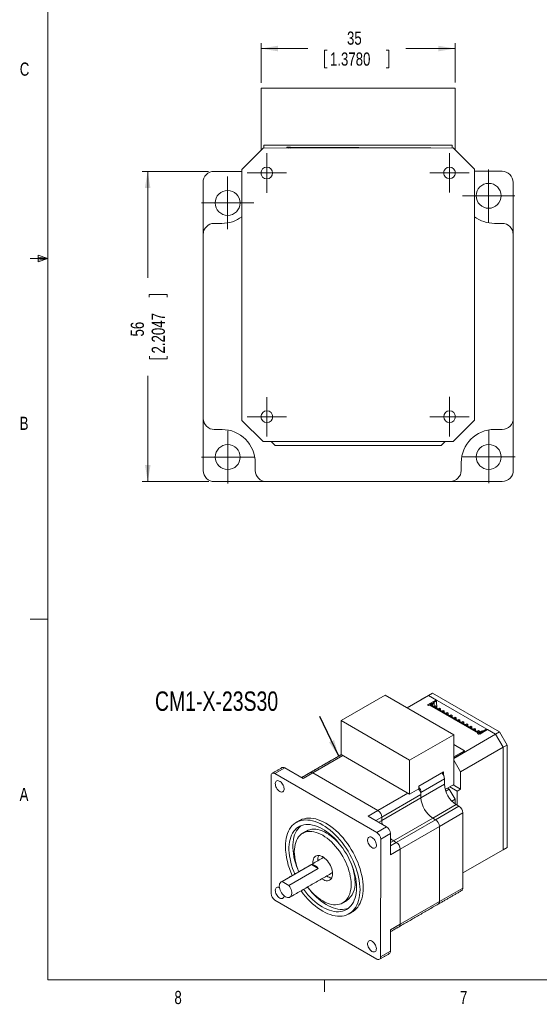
# Model space of a CAD drawing. Header units: millimetres. Extents: x 11 to 421, y 5 to 275.
# Tile 1 of 5: x 11 to 105, y 6 to 183. Entities that reach past the tile are written whole.
import ezdxf

# ---------------------------------------------------------------- set-up
doc = ezdxf.new("R2010")
doc.units = ezdxf.units.MM
doc.styles.add('SLDTEXTSTYLE0', font='TXT', dxfattribs={"width": 0.75})
doc.dimstyles.new('SLDDIMSTYLE0', dxfattribs={"dimtxt": 0, "dimasz": 3, "dimexe": 0, "dimexo": 0.0625, "dimgap": 0, "dimtad": 0, "dimtih": 1, "dimtoh": 1, "dimdec": 0, "dimrnd": 1e-09, "dimzin": 0, "dimdsep": 46, "dimtxsty": 'Standard', "dimsah": 1, "dimcen": 0.09, "dimadec": 0, "dimazin": 0, "dimtfac": 3, "dimtdec": 0, "dimtofl": 0, "dimtmove": 0, "dimatfit": 3, "dimfxl": 1, "dimtolj": 1, "dimtzin": 0, "dimarcsym": 0})
doc.dimstyles.new('SLDDIMSTYLE3', dxfattribs={"dimtxt": 2.38125, "dimasz": 3, "dimexe": 0, "dimexo": 0.0625, "dimgap": 0.595313, "dimtad": 0, "dimrnd": 1e-09, "dimzin": 12, "dimdsep": 46, "dimtxsty": 'SLDTEXTSTYLE0', "dimsah": 1, "dimcen": 0.09, "dimadec": 0, "dimazin": 0, "dimtfac": 1, "dimtofl": 0, "dimtmove": 0, "dimatfit": 3, "dimfxl": 1, "dimtolj": 1, "dimtzin": 12, "dimarcsym": 0})

# ---------------------------------------------------------------- blocks, each defined once
blk = doc.blocks.new('*D23')
at = {"color": 7, "linetype": 'Continuous', "lineweight": 0}
for p, q in [((54.46, 171.89), (54.46, 179.05)), ((54.46, 178.05), (62.87, 178.05)), ((65.91, 177.77), (65.91, 174.55)), ((65.91, 177.77), (66.39, 177.77)), ((77.51, 177.77), (77.03, 177.77)), ((77.51, 177.77), (77.51, 174.55)), ((89.46, 178.05), (80.55, 178.05)), ((89.46, 171.9), (89.46, 179.05)), ((65.91, 174.55), (66.39, 174.55)), ((77.51, 174.55), (77.03, 174.55))]:
    blk.add_line(p, q, dxfattribs=at)
for points in [[(54.46, 178.05), (57.46, 177.55), (57.46, 178.55)], [(89.46, 178.05), (86.46, 178.55), (86.46, 177.55)]]:
    blk.add_solid(points, dxfattribs=at)
at = {"color": 7, "linetype": 'Continuous', "lineweight": 0, "char_height": 2.381, "attachment_point": 1, "style": 'SLDTEXTSTYLE0'}
for s, insert in [('35', (69.95, 181.12)), ('1.3780', (66.87, 177.34))]:
    blk.add_mtext(s, dxfattribs=dict(at, insert=insert))
blk = doc.blocks.new('*D24')
at = {"color": 7, "linetype": 'Continuous', "lineweight": 0}
for p, q in [((44.96, 155.88), (32.95, 155.88)), ((33.95, 155.88), (33.96, 136.67)), ((34.24, 133.63), (37.46, 133.63)), ((34.24, 133.63), (34.24, 133.15)), ((37.46, 133.63), (37.46, 133.15)), ((34.25, 122.03), (34.25, 122.51)), ((34.25, 122.03), (37.46, 122.03)), ((37.46, 122.03), (37.46, 122.52)), ((33.97, 99.88), (33.96, 118.99)), ((44.98, 99.88), (32.97, 99.88))]:
    blk.add_line(p, q, dxfattribs=at)
for points in [[(33.95, 155.88), (33.45, 152.88), (34.45, 152.88)], [(33.97, 99.88), (34.47, 102.88), (33.47, 102.88)]]:
    blk.add_solid(points, dxfattribs=at)
at = {"color": 7, "linetype": 'Continuous', "lineweight": 0, "char_height": 2.381, "attachment_point": 1, "rotation": 90.0182, "style": 'SLDTEXTSTYLE0'}
for s, insert in [('2.2047', (34.67, 123)), ('56', (30.89, 126.07))]:
    blk.add_mtext(s, dxfattribs=dict(at, insert=insert))
blk = doc.blocks.new('SW_CENTERMARKSYMBOL_5')
at = {"color": 0, "linetype": 'Continuous', "lineweight": 0}
for p, q in [((0, 2.5), (0, 3.5605)), ((0, 0), (0, 2.5)), ((-2.5, 0), (-3.5605, 0)), ((0, 0), (-2.5, 0)), ((0, 0), (0, -2.5)), ((0, 0), (2.5, 0)), ((2.5, 0), (3.5605, 0)), ((0, -2.5), (0, -3.5605))]:
    blk.add_line(p, q, dxfattribs=at)
blk = doc.blocks.new('SW_CENTERMARKSYMBOL_6')
at = {"color": 0, "linetype": 'Continuous', "lineweight": 0}
for p, q in [((0, 2.5), (0, 3.5605)), ((0, 0), (0, 2.5)), ((-2.5, 0), (-3.5605, 0)), ((0, 0), (-2.5, 0)), ((0, 0), (0, -2.5)), ((0, 0), (2.5, 0)), ((2.5, 0), (3.5605, 0)), ((0, -2.5), (0, -3.5605))]:
    blk.add_line(p, q, dxfattribs=at)
blk = doc.blocks.new('SW_CENTERMARKSYMBOL_7')
at = {"color": 0, "linetype": 'Continuous', "lineweight": 0}
for p, q in [((0, 2.5), (0, 3.5605)), ((0, 0), (0, 2.5)), ((-2.5, 0), (-3.5605, 0)), ((0, 0), (-2.5, 0)), ((0, 0), (0, -2.5)), ((0, 0), (2.5, 0)), ((2.5, 0), (3.5605, 0)), ((0, -2.5), (0, -3.5605))]:
    blk.add_line(p, q, dxfattribs=at)
blk = doc.blocks.new('SW_CENTERMARKSYMBOL_8')
at = {"color": 0, "linetype": 'Continuous', "lineweight": 0}
for p, q in [((0, 2.5), (0, 3.5605)), ((0, 0), (0, 2.5)), ((-2.5, 0), (-3.5605, 0)), ((0, 0), (-2.5, 0)), ((0, 0), (0, -2.5)), ((0, 0), (2.5, 0)), ((2.5, 0), (3.5605, 0)), ((0, -2.5), (0, -3.5605))]:
    blk.add_line(p, q, dxfattribs=at)
blk = doc.blocks.new('SW_CENTERMARKSYMBOL_9')
at = {"color": 0, "linetype": 'Continuous', "lineweight": 0}
for p, q in [((0, 2.5), (0, 4.75)), ((0, 0), (0, 2.5)), ((-2.5, 0), (-4.75, 0)), ((0, 0), (-2.5, 0)), ((0, 0), (0, -2.5)), ((0, 0), (2.5, 0)), ((2.5, 0), (4.75, 0)), ((0, -2.5), (0, -4.75))]:
    blk.add_line(p, q, dxfattribs=at)
blk = doc.blocks.new('SW_CENTERMARKSYMBOL_10')
at = {"color": 0, "linetype": 'Continuous', "lineweight": 0}
for p, q in [((0, 2.5), (0, 4.75)), ((0, 0), (0, 2.5)), ((-2.5, 0), (-4.75, 0)), ((0, 0), (-2.5, 0)), ((0, 0), (0, -2.5)), ((0, 0), (2.5, 0)), ((2.5, 0), (4.75, 0)), ((0, -2.5), (0, -4.75))]:
    blk.add_line(p, q, dxfattribs=at)
blk = doc.blocks.new('SW_CENTERMARKSYMBOL_11')
at = {"color": 0, "linetype": 'Continuous', "lineweight": 0}
for p, q in [((0, 2.5), (0, 4.75)), ((0, 0), (0, 2.5)), ((-2.5, 0), (-4.75, 0)), ((0, 0), (-2.5, 0)), ((0, 0), (0, -2.5)), ((0, 0), (2.5, 0)), ((2.5, 0), (4.75, 0)), ((0, -2.5), (0, -4.75))]:
    blk.add_line(p, q, dxfattribs=at)
blk = doc.blocks.new('SW_CENTERMARKSYMBOL_12')
at = {"color": 0, "linetype": 'Continuous', "lineweight": 0}
for p, q in [((0, 2.5), (0, 4.75)), ((0, 0), (0, 2.5)), ((-2.5, 0), (-4.75, 0)), ((0, 0), (-2.5, 0)), ((0, 0), (0, -2.5)), ((0, 0), (2.5, 0)), ((2.5, 0), (4.75, 0)), ((0, -2.5), (0, -4.75))]:
    blk.add_line(p, q, dxfattribs=at)

msp = doc.modelspace()

# ---------------------------------------------------------------- linework, layer by layer
at = {"color": 7, "linetype": 'Continuous', "lineweight": 0}
for p, q in [((15.907, 270.309), (15.907, 9.959)), ((14.2, 140.744), (14.2, 139.56)), ((15.907, 140.134), (14.2, 140.744)), ((15.907, 140.134), (12.732, 140.134)), ((15.907, 140.134), (14.2, 140.363)), ((15.907, 140.134), (14.2, 139.872)), ((15.907, 140.134), (14.2, 139.56)), ((15.907, 75.046), (12.732, 75.046)), ((415.957, 9.959), (15.907, 9.959)), ((65.907, 9.959), (65.907, 7.805))]:
    msp.add_line(p, q, dxfattribs=at)
at = {"color": 7, "linetype": 'Continuous', "lineweight": 15}
for p, q in [((54.456, 170.888), (89.456, 170.9)), ((54.46, 159.738), (54.456, 170.888)), ((89.456, 170.9), (89.46, 159.75)), ((50.961, 156.237), (54.809, 160.089)), ((54.809, 160.089), (89.109, 160.099)), ((88.959, 160.599), (54.959, 160.589)), ((54.959, 160.589), (54.959, 160.089)), ((59.069, 160.239), (59.068, 160.09)), ((59.369, 160.238), (59.069, 160.239)), ((59.515, 160.09), (59.369, 160.238)), ((59.369, 160.238), (59.669, 160.236)), ((59.669, 160.236), (59.814, 160.09)), ((59.669, 160.236), (84.468, 160.143)), ((84.468, 160.143), (84.423, 160.098)), ((84.468, 160.143), (84.768, 160.142)), ((84.724, 160.098), (84.768, 160.142)), ((85.068, 160.141), (84.768, 160.142)), ((85.068, 160.141), (85.068, 160.098)), ((88.959, 160.099), (88.959, 160.599)), ((89.109, 160.099), (92.961, 156.251)), ((50.961, 155.882), (45.961, 155.881)), ((50.975, 110.937), (50.961, 156.237)), ((92.961, 156.251), (92.975, 110.951)), ((92.961, 155.896), (97.961, 155.897)), ((43.961, 153.88), (43.964, 144.48)), ((99.961, 153.898), (99.964, 144.498)), ((45.964, 146.481), (47.364, 146.481)), ((96.564, 146.497), (97.964, 146.497)), ((43.975, 111.28), (43.964, 144.48)), ((99.964, 144.498), (99.975, 111.298)), ((43.978, 101.88), (43.975, 111.28)), ((54.826, 107.089), (50.975, 110.937)), ((92.975, 110.951), (89.126, 107.099)), ((99.975, 111.298), (99.978, 101.898)), ((47.376, 109.281), (45.976, 109.281)), ((97.976, 109.297), (96.576, 109.297)), ((89.126, 107.099), (54.826, 107.089)), ((56.271, 107.089), (56.977, 106.384)), ((86.977, 106.394), (87.681, 107.099)), ((56.977, 106.384), (86.977, 106.394)), ((53.378, 101.883), (53.378, 103.283)), ((90.578, 103.295), (90.578, 101.895)), ((55.379, 99.884), (45.979, 99.881)), ((88.579, 99.894), (55.379, 99.884)), ((97.979, 99.897), (88.579, 99.894)), ((76.846, 61.323), (68.891, 56.731)), ((89.22, 54.175), (76.846, 61.323)), ((80.785, 59.048), (83.296, 60.497)), ((84.658, 61.283), (80.786, 59.047)), ((83.296, 60.497), (84.658, 61.283)), ((84.658, 61.283), (83.296, 60.497)), ((83.296, 60.497), (84.004, 60.905)), ((85.365, 61.691), (84.004, 60.905)), ((84.658, 61.283), (85.365, 61.691)), ((84.658, 61.283), (86.114, 60.442)), ((96.785, 54.277), (84.658, 61.283)), ((97.492, 54.686), (85.365, 61.691)), ((86.023, 60.389), (86.114, 60.442)), ((86.114, 60.442), (86.114, 60.307)), ((84.496, 59.556), (85.981, 60.414)), ((84.496, 59.556), (84.655, 59.465)), ((84.496, 59.556), (84.496, 59.539)), ((84.655, 59.465), (84.832, 59.567)), ((84.656, 59.446), (84.655, 59.465)), ((84.832, 59.567), (93.706, 54.483)), ((84.832, 59.567), (84.833, 59.548)), ((93.654, 54.453), (84.833, 59.548)), ((84.92, 59.679), (85.291, 59.894)), ((93.9, 54.534), (84.92, 59.679)), ((85.027, 59.618), (85.292, 59.771)), ((85.291, 59.894), (85.397, 59.833)), ((85.291, 59.894), (85.292, 59.771)), ((85.292, 59.771), (85.292, 59.466)), ((85.292, 59.771), (85.398, 59.71)), ((85.397, 59.833), (85.574, 59.935)), ((85.397, 59.833), (85.398, 59.71)), ((85.398, 59.71), (85.68, 59.874)), ((85.399, 59.405), (85.398, 59.71)), ((85.468, 59.996), (86.087, 60.353)), ((85.574, 59.935), (85.468, 59.996)), ((85.574, 59.935), (85.68, 59.874)), ((85.575, 59.935), (86.14, 60.261)), ((85.682, 59.242), (85.68, 59.874)), ((85.929, 59.385), (85.752, 59.283)), ((85.752, 59.283), (85.752, 59.203)), ((85.929, 59.182), (85.752, 59.283)), ((86.105, 59.284), (85.929, 59.385)), ((85.929, 59.182), (86.105, 59.284)), ((85.929, 59.101), (85.929, 59.182)), ((85.981, 60.414), (86.087, 60.353)), ((86.14, 60.261), (86.087, 60.353)), ((86.106, 59), (86.105, 59.284)), ((86.14, 60.261), (86.144, 58.978)), ((86.636, 58.98), (86.459, 58.878)), ((86.459, 58.878), (86.459, 58.797)), ((86.636, 58.776), (86.459, 58.878)), ((86.813, 58.879), (86.636, 58.98)), ((86.636, 58.776), (86.813, 58.879)), ((86.636, 58.696), (86.636, 58.776)), ((86.813, 58.594), (86.813, 58.879)), ((87.343, 58.575), (87.166, 58.473)), ((87.166, 58.473), (87.166, 58.392)), ((87.343, 58.371), (87.166, 58.473)), ((87.52, 58.473), (87.343, 58.575)), ((87.343, 58.371), (87.52, 58.473)), ((87.343, 58.291), (87.343, 58.371)), ((87.521, 58.189), (87.52, 58.473)), ((88.05, 58.17), (87.873, 58.068)), ((87.873, 58.068), (87.873, 57.987)), ((88.05, 57.966), (87.873, 58.068)), ((88.227, 58.068), (88.05, 58.17)), ((88.05, 57.966), (88.227, 58.068)), ((88.05, 57.886), (88.05, 57.966)), ((88.228, 57.784), (88.227, 58.068)), ((88.757, 57.764), (88.58, 57.662)), ((88.58, 57.662), (88.581, 57.582)), ((88.757, 57.561), (88.58, 57.662)), ((88.934, 57.663), (88.757, 57.764)), ((88.757, 57.561), (88.934, 57.663)), ((88.757, 57.481), (88.757, 57.561)), ((88.935, 57.379), (88.934, 57.663)), ((89.464, 57.359), (89.287, 57.257)), ((89.287, 57.257), (89.288, 57.177)), ((89.464, 57.156), (89.287, 57.257)), ((89.641, 57.258), (89.464, 57.359)), ((89.464, 57.156), (89.641, 57.258)), ((89.464, 57.076), (89.464, 57.156)), ((89.642, 56.974), (89.641, 57.258)), ((90.171, 56.954), (89.994, 56.852)), ((90.348, 56.853), (90.171, 56.954)), ((68.891, 56.731), (68.889, 50.608)), ((81.265, 49.583), (68.891, 56.731)), ((89.994, 56.852), (89.995, 56.772)), ((90.171, 56.751), (89.994, 56.852)), ((90.171, 56.751), (90.348, 56.853)), ((90.171, 56.67), (90.171, 56.751)), ((90.349, 56.569), (90.348, 56.853)), ((90.878, 56.549), (90.702, 56.447)), ((90.702, 56.447), (90.702, 56.367)), ((90.878, 56.346), (90.702, 56.447)), ((91.055, 56.448), (90.878, 56.549)), ((90.878, 56.346), (91.055, 56.448)), ((90.879, 56.265), (90.878, 56.346)), ((91.056, 56.164), (91.055, 56.448)), ((91.585, 56.144), (91.409, 56.042)), ((91.409, 56.042), (91.409, 55.961)), ((91.585, 55.941), (91.409, 56.042)), ((91.762, 56.043), (91.585, 56.144)), ((91.585, 55.941), (91.762, 56.043)), ((91.586, 55.86), (91.585, 55.941)), ((91.763, 55.758), (91.762, 56.043)), ((92.293, 55.739), (92.116, 55.637)), ((92.116, 55.637), (92.116, 55.556)), ((92.293, 55.535), (92.116, 55.637)), ((92.469, 55.637), (92.293, 55.739)), ((92.293, 55.535), (92.469, 55.637)), ((92.293, 55.455), (92.293, 55.535)), ((92.47, 55.353), (92.469, 55.637)), ((93, 55.334), (92.823, 55.232)), ((92.823, 55.232), (92.823, 55.151)), ((93, 55.13), (92.823, 55.232)), ((93.176, 55.232), (93, 55.334)), ((93, 55.13), (93.176, 55.232)), ((93, 55.05), (93, 55.13)), ((93.177, 54.948), (93.176, 55.232)), ((93.688, 54.29), (95.173, 55.147)), ((95.328, 55.119), (93.914, 54.303)), ((95.067, 55.208), (94.448, 54.85)), ((95.067, 55.208), (95.173, 55.147)), ((95.173, 55.147), (95.173, 55.03)), ((95.328, 55.119), (96.785, 54.277)), ((89.22, 54.175), (81.265, 49.583)), ((89.218, 45.195), (89.22, 54.175)), ((89.219, 49.91), (96.785, 54.277)), ((93.529, 54.381), (93.525, 54.323)), ((93.706, 54.483), (93.529, 54.381)), ((93.688, 54.29), (93.529, 54.381)), ((93.707, 54.928), (93.53, 54.826)), ((93.53, 54.826), (93.53, 54.746)), ((93.707, 54.725), (93.53, 54.826)), ((93.688, 54.29), (93.688, 54.229)), ((93.884, 54.827), (93.707, 54.928)), ((93.707, 54.725), (93.884, 54.827)), ((93.707, 54.645), (93.707, 54.725)), ((93.914, 54.303), (93.865, 54.331)), ((93.884, 54.543), (93.884, 54.827)), ((94.271, 54.748), (93.9, 54.534)), ((94.165, 54.809), (94.06, 54.748)), ((94.06, 54.748), (94.165, 54.687)), ((94.06, 54.748), (94.06, 54.626)), ((94.342, 54.911), (94.165, 54.809)), ((94.165, 54.809), (94.271, 54.748)), ((94.448, 54.85), (94.342, 54.911)), ((96.785, 54.277), (97.492, 54.686)), ((96.785, 54.277), (98.146, 51.92)), ((98.146, 51.92), (96.785, 54.277)), ((98.853, 52.328), (97.492, 54.686)), ((89.22, 52.42), (91.163, 51.298)), ((98.146, 51.92), (90.456, 47.48)), ((98.146, 51.92), (98.141, 33.428)), ((98.141, 33.428), (98.146, 51.92)), ((98.146, 51.92), (98.853, 52.328)), ((98.848, 33.836), (98.853, 52.328)), ((69.209, 50.423), (63.798, 47.299)), ((81.263, 43.46), (68.889, 50.608)), ((91.163, 51.298), (89.219, 50.175)), ((91.163, 51.093), (89.219, 49.971)), ((91.163, 51.298), (91.163, 51.093)), ((58.707, 48.199), (56.939, 47.178)), ((62.03, 46.279), (58.707, 48.199)), ((81.263, 43.46), (81.265, 49.583)), ((89.219, 49.624), (90.456, 47.48)), ((56.232, 46.77), (56.226, 25.544)), ((75.324, 36.558), (56.939, 47.178)), ((63.798, 47.299), (62.03, 46.279)), ((75.536, 40.519), (63.798, 47.299)), ((63.798, 47.299), (75.536, 40.519)), ((82.908, 44.919), (87.362, 47.491)), ((87.557, 46.234), (83.314, 43.784)), ((87.186, 47.167), (87.186, 47.389)), ((87.362, 47.491), (87.362, 46.908)), ((87.557, 46.234), (87.556, 45.254)), ((90.456, 47.48), (90.455, 44.358)), ((82.907, 44.409), (82.908, 44.919)), ((87.556, 45.254), (83.314, 42.805)), ((89.218, 45.195), (87.692, 44.314)), ((88.095, 44.547), (88.404, 44.368)), ((88.493, 44.776), (89.836, 44)), ((90.455, 44.358), (89.112, 45.134)), ((75.536, 40.519), (80.947, 43.643)), ((83.314, 43.376), (76.243, 39.294)), ((83.314, 42.805), (76.243, 38.723)), ((82.907, 44.409), (81.263, 43.46)), ((83.314, 43.784), (83.314, 42.805)), ((83.314, 42.805), (83.314, 43.376)), ((87.786, 44.011), (88.404, 44.368)), ((88.404, 44.368), (89.465, 42.531)), ((89.836, 44), (90.455, 44.358)), ((89.836, 44), (89.836, 41.488)), ((85.434, 39.13), (89.677, 41.579)), ((85.929, 38.844), (90.172, 41.293)), ((88.896, 42.203), (89.465, 42.531)), ((89.465, 42.531), (89.465, 41.714)), ((90.172, 41.293), (89.677, 41.579)), ((73.768, 39.498), (75.536, 40.519)), ((73.768, 39.498), (77.092, 37.579)), ((76.243, 39.294), (75.182, 38.682)), ((76.243, 38.723), (76.243, 39.294)), ((76.243, 39.294), (76.243, 38.723)), ((78.363, 35.048), (85.434, 39.13)), ((85.929, 38.844), (85.434, 39.13)), ((85.434, 39.13), (85.929, 38.844)), ((90.879, 40.068), (86.636, 37.619)), ((90.879, 40.068), (90.875, 26.516)), ((75.324, 36.558), (77.092, 37.579)), ((75.677, 38.396), (76.243, 38.723)), ((78.858, 34.762), (85.929, 38.844)), ((86.636, 37.619), (79.565, 33.537)), ((86.636, 37.619), (86.632, 24.067)), ((86.636, 37.619), (86.632, 24.067)), ((77.798, 36.354), (76.031, 35.333)), ((77.798, 36.354), (77.797, 32.517)), ((76.025, 14.107), (76.031, 35.333)), ((78.363, 35.048), (77.798, 34.722)), ((77.798, 34.15), (78.858, 34.762)), ((78.858, 34.762), (78.363, 35.048)), ((78.363, 35.048), (78.858, 34.762)), ((98.141, 33.428), (98.848, 33.836)), ((65.743, 32.038), (65.653, 31.997)), ((79.565, 33.537), (77.797, 32.517)), ((79.561, 19.985), (79.565, 33.537)), ((79.565, 33.537), (79.561, 19.985)), ((90.876, 29.234), (98.141, 33.428)), ((58.241, 27.675), (63.544, 30.737)), ((63.544, 30.737), (64.752, 30.04)), ((64.752, 30.04), (59.449, 26.978)), ((67.24, 29.247), (67.321, 29.305)), ((59.449, 26.978), (58.241, 27.675)), ((86.632, 24.067), (90.875, 26.516)), ((56.933, 24.319), (75.317, 13.699)), ((79.561, 19.985), (86.632, 24.067)), ((77.794, 18.964), (79.561, 19.985)), ((77.793, 15.127), (77.794, 18.964)), ((76.025, 14.107), (77.793, 15.127))]:
    msp.add_line(p, q, dxfattribs=at)
at = {"color": 7, "linetype": 'Continuous', "lineweight": 15, "flags": 128}
for points in [[(67.044, 49.514), (67.044, 49.514), (67.073, 49.529)], [(67.044, 49.514), (67.044, 49.514), (67.073, 49.529)], [(57.797, 43.955), (57.637, 44.066), (57.484, 44.211), (57.343, 44.382), (57.221, 44.574), (57.122, 44.778), (57.052, 44.986), (57.011, 45.189), (57.003, 45.379), (57.028, 45.549), (57.084, 45.691), (57.169, 45.799), (57.28, 45.87), (57.412, 45.9), (57.56, 45.887), (57.717, 45.834), (57.878, 45.741), (58.036, 45.612), (58.184, 45.454), (58.316, 45.271), (58.427, 45.072), (58.512, 44.866), (58.568, 44.659), (58.592, 44.461), (58.584, 44.28), (58.544, 44.124), (58.473, 43.998), (58.374, 43.908), (58.252, 43.857), (58.111, 43.848), (57.958, 43.881), (57.797, 43.955)], [(61.366, 38.688), (61.533, 38.777), (61.879, 38.926), (62.246, 39.035), (62.631, 39.104), (63.032, 39.133), (63.447, 39.121), (63.875, 39.069), (64.313, 38.976), (64.76, 38.844), (65.213, 38.672), (65.671, 38.462), (66.13, 38.215), (66.59, 37.931), (67.047, 37.613), (67.501, 37.261), (67.947, 36.877), (68.386, 36.463), (68.813, 36.021), (69.229, 35.553), (69.63, 35.061), (70.014, 34.548), (70.38, 34.015), (70.727, 33.466), (71.052, 32.903), (71.354, 32.328), (71.632, 31.744), (71.884, 31.155), (72.109, 30.562), (72.307, 29.968), (72.475, 29.377), (72.614, 28.79), (72.723, 28.211), (72.801, 27.643), (72.848, 27.088), (72.863, 26.548), (72.848, 26.026), (72.8, 25.525), (72.722, 25.047), (72.613, 24.594), (72.474, 24.168), (72.305, 23.772), (72.107, 23.406), (71.882, 23.074), (71.629, 22.775), (71.351, 22.513), (71.049, 22.287), (70.89, 22.189)], [(61.66, 26.026), (61.677, 26.003), (62.061, 25.489), (62.462, 24.997), (62.877, 24.529), (63.305, 24.087), (63.743, 23.674), (64.19, 23.29), (64.643, 22.938), (65.101, 22.619), (65.56, 22.336), (66.02, 22.088), (66.478, 21.878), (66.931, 21.707), (67.378, 21.574), (67.816, 21.482), (68.244, 21.429), (68.659, 21.417), (69.06, 21.446), (69.445, 21.515), (69.811, 21.624), (70.158, 21.773), (70.483, 21.961), (70.786, 22.186), (71.064, 22.449), (71.316, 22.747), (71.542, 23.08), (71.739, 23.445), (71.908, 23.842), (72.047, 24.268), (72.156, 24.72), (72.235, 25.199), (72.282, 25.7), (72.298, 26.221), (72.282, 26.761), (72.235, 27.316), (72.157, 27.885), (72.049, 28.464), (71.91, 29.05), (71.741, 29.641), (71.544, 30.235), (71.318, 30.828), (71.066, 31.418), (70.788, 32.001), (70.486, 32.576), (70.161, 33.14), (69.815, 33.689), (69.448, 34.221), (69.064, 34.735), (68.663, 35.226), (68.248, 35.694), (67.82, 36.136), (67.382, 36.55), (66.935, 36.934), (66.482, 37.286), (66.024, 37.605), (65.565, 37.888), (65.105, 38.136), (64.648, 38.346), (64.194, 38.517), (63.747, 38.649), (63.309, 38.742), (62.881, 38.794), (62.466, 38.806), (62.065, 38.778), (61.68, 38.709), (61.314, 38.599), (60.967, 38.451), (60.642, 38.263), (60.339, 38.037), (60.061, 37.775), (59.809, 37.477), (59.583, 37.144), (59.386, 36.778), (59.217, 36.382), (59.078, 35.956), (58.969, 35.503), (58.89, 35.025), (58.843, 34.524), (58.827, 34.002), (58.827, 34.002)], [(60.53, 29.04), (60.336, 29.5), (60.123, 30.068), (59.938, 30.637), (59.782, 31.202), (59.657, 31.762), (59.563, 32.313), (59.499, 32.853), (59.468, 33.378), (59.468, 33.887), (59.5, 34.376), (59.563, 34.842), (59.658, 35.284), (59.784, 35.699), (59.939, 36.085), (60.124, 36.439), (60.338, 36.761), (60.578, 37.048), (60.845, 37.299), (61.136, 37.512), (61.45, 37.687), (61.786, 37.822), (62.142, 37.917), (62.515, 37.972), (62.904, 37.985), (63.307, 37.957), (63.722, 37.889), (64.146, 37.78), (64.578, 37.631), (65.015, 37.442), (65.454, 37.216), (65.895, 36.952), (66.333, 36.653), (66.768, 36.32), (67.196, 35.954), (67.616, 35.558), (68.025, 35.134), (68.421, 34.683), (68.802, 34.208), (69.167, 33.713), (69.512, 33.198), (69.837, 32.667), (70.14, 32.123), (70.419, 31.569), (70.672, 31.006), (70.899, 30.44), (71.098, 29.871), (71.269, 29.304), (71.409, 28.741), (71.519, 28.185), (71.598, 27.639), (71.646, 27.106), (71.661, 26.589), (71.661, 26.589)], [(61.134, 29.687), (61.043, 29.908), (60.83, 30.477), (60.645, 31.045), (60.489, 31.61), (60.364, 32.17), (60.27, 32.721), (60.206, 33.261), (60.175, 33.787), (60.175, 34.295), (60.207, 34.784), (60.27, 35.25), (60.365, 35.692), (60.491, 36.107), (60.646, 36.493), (60.831, 36.847), (61.045, 37.169), (61.285, 37.456), (61.552, 37.707), (61.618, 37.761)], [(70.689, 27.151), (70.673, 27.624), (70.626, 28.113), (70.548, 28.614), (70.439, 29.125), (70.299, 29.641), (70.131, 30.16), (69.934, 30.68), (69.711, 31.195), (69.462, 31.704), (69.189, 32.203), (68.893, 32.689), (68.577, 33.16), (68.243, 33.611), (67.891, 34.041), (67.526, 34.447), (67.148, 34.826), (66.761, 35.176), (66.366, 35.495), (65.966, 35.78), (65.564, 36.031), (65.162, 36.245), (64.762, 36.421), (64.367, 36.559), (63.98, 36.656), (63.602, 36.714), (63.237, 36.73), (62.885, 36.706), (62.551, 36.641), (62.234, 36.536), (61.939, 36.391), (61.665, 36.208), (61.416, 35.987), (61.192, 35.73), (60.996, 35.438), (60.827, 35.113), (60.687, 34.757), (60.578, 34.373), (60.499, 33.963), (60.452, 33.529), (60.436, 33.073), (60.452, 32.6), (60.499, 32.111), (60.577, 31.61), (60.686, 31.099), (60.826, 30.583), (60.994, 30.063), (61.191, 29.544), (61.232, 29.445)], [(62.645, 36.799), (62.646, 36.799), (62.941, 36.944), (63.258, 37.049), (63.592, 37.114), (63.944, 37.138), (64.309, 37.122), (64.687, 37.064), (65.074, 36.967), (65.469, 36.829), (65.869, 36.653), (66.271, 36.439), (66.673, 36.188), (67.073, 35.903), (67.468, 35.584), (67.855, 35.234), (68.233, 34.855), (68.598, 34.449), (68.852, 34.143)], [(74.464, 33.811), (74.624, 33.737), (74.777, 33.704), (74.918, 33.713), (75.04, 33.764), (75.139, 33.854), (75.21, 33.979), (75.25, 34.136), (75.258, 34.317), (75.234, 34.515), (75.178, 34.721), (75.093, 34.928), (74.982, 35.127), (74.85, 35.309), (74.702, 35.468), (74.545, 35.597), (74.384, 35.69), (74.226, 35.743), (74.078, 35.755), (73.946, 35.726), (73.835, 35.655), (73.75, 35.546), (73.694, 35.404), (73.67, 35.235), (73.678, 35.045), (73.718, 34.841), (73.789, 34.634), (73.887, 34.43), (74.009, 34.238), (74.15, 34.067), (74.304, 33.922), (74.464, 33.811)], [(63.803, 30.929), (63.799, 30.994), (63.799, 31.267), (63.83, 31.519), (63.893, 31.746), (63.985, 31.944), (64.105, 32.109), (64.252, 32.238), (64.422, 32.33), (64.612, 32.382), (64.819, 32.393), (65.039, 32.364), (65.269, 32.294), (65.504, 32.186), (65.74, 32.04), (65.973, 31.861), (66.198, 31.65), (66.413, 31.411), (66.612, 31.149), (66.792, 30.869), (66.95, 30.575), (67.084, 30.273), (67.19, 29.969), (67.268, 29.666), (67.315, 29.372), (67.33, 29.091), (67.33, 29.091)], [(67.33, 29.091), (67.314, 28.828), (67.267, 28.588), (67.19, 28.375), (67.083, 28.193), (66.95, 28.046), (66.791, 27.935), (66.611, 27.863), (66.412, 27.831), (66.197, 27.84), (65.972, 27.89), (65.739, 27.979), (65.503, 28.106), (65.391, 28.18)], [(58.241, 27.675), (58.088, 27.628), (57.958, 27.54), (57.854, 27.414), (57.778, 27.253), (57.734, 27.062), (57.723, 26.847), (57.744, 26.614), (57.798, 26.37), (57.883, 26.121), (57.996, 25.876), (58.134, 25.642), (58.292, 25.425), (58.467, 25.231), (58.653, 25.067), (58.845, 24.938), (59.037, 24.846), (59.223, 24.795), (59.398, 24.787), (59.556, 24.821), (59.694, 24.896), (59.807, 25.011), (59.892, 25.161), (59.946, 25.343), (59.967, 25.552), (59.956, 25.78), (59.912, 26.022), (59.836, 26.269), (59.732, 26.516), (59.602, 26.755), (59.449, 26.978)], [(62.819, 26.695), (62.883, 26.612), (63.234, 26.182), (63.599, 25.777), (63.977, 25.398), (64.364, 25.048), (64.759, 24.729), (65.159, 24.443), (65.561, 24.193), (65.963, 23.979), (66.363, 23.803), (66.758, 23.665), (67.145, 23.567), (67.523, 23.51), (67.888, 23.494), (68.24, 23.518), (68.575, 23.583), (68.891, 23.688), (69.186, 23.833), (69.46, 24.016), (69.709, 24.237), (69.933, 24.494), (70.13, 24.786), (70.298, 25.111), (70.438, 25.466), (70.547, 25.851), (70.626, 26.261), (70.673, 26.695), (70.689, 27.151)], [(57.792, 24.712), (57.632, 24.824), (57.478, 24.968), (57.338, 25.139), (57.216, 25.331), (57.117, 25.535), (57.046, 25.743), (57.006, 25.946), (56.998, 26.136), (57.022, 26.306), (57.078, 26.448), (57.163, 26.556), (57.274, 26.627), (57.406, 26.657), (57.554, 26.645), (57.712, 26.591), (57.752, 26.572)], [(71.661, 26.589), (71.645, 26.09), (71.598, 25.612), (71.518, 25.158), (71.408, 24.729), (71.267, 24.328), (71.097, 23.958), (70.898, 23.619), (70.67, 23.315), (70.417, 23.046), (70.137, 22.814), (69.835, 22.619), (69.509, 22.464), (69.164, 22.349), (68.799, 22.274), (68.418, 22.24), (68.021, 22.248), (67.612, 22.296), (67.192, 22.384), (66.764, 22.514), (66.329, 22.682), (65.891, 22.89), (65.45, 23.135), (65.011, 23.417), (64.574, 23.733), (64.142, 24.083), (63.718, 24.464), (63.303, 24.874), (62.9, 25.312), (62.511, 25.775), (62.138, 26.261), (62.117, 26.29)], [(70.214, 22.871), (69.871, 22.757), (69.506, 22.683), (69.125, 22.649), (68.728, 22.656), (68.319, 22.704), (67.899, 22.793), (67.471, 22.922), (67.036, 23.091), (66.598, 23.298), (66.158, 23.543), (65.718, 23.825), (65.281, 24.141), (64.849, 24.491), (64.425, 24.872), (64.01, 25.283), (63.608, 25.721), (63.219, 26.183), (62.98, 26.489)], [(74.459, 15.085), (74.298, 15.196), (74.145, 15.34), (74.004, 15.512), (73.882, 15.704), (73.784, 15.907), (73.713, 16.115), (73.672, 16.318), (73.664, 16.509), (73.689, 16.678), (73.745, 16.82), (73.83, 16.929), (73.941, 16.999), (74.073, 17.029), (74.221, 17.017), (74.379, 16.964), (74.54, 16.871), (74.697, 16.742), (74.845, 16.583), (74.977, 16.401), (75.088, 16.202), (75.173, 15.995), (75.229, 15.789), (75.253, 15.591), (75.245, 15.41), (75.205, 15.253), (75.134, 15.127), (75.035, 15.037), (74.913, 14.987), (74.772, 14.978), (74.619, 15.011), (74.459, 15.085)]]:
    msp.add_lwpolyline(points, dxfattribs=at)
at = {"color": 7, "linetype": 'Continuous', "lineweight": 15}
for centre, radius in [((55.461, 155.589), 1.06), ((88.461, 155.599), 1.06), ((95.532, 151.467), 2.25), ((48.393, 150.186), 2.25), ((55.475, 111.589), 1.06), ((88.475, 111.599), 1.061), ((48.407, 104.312), 2.25), ((95.547, 104.327), 2.25)]:
    msp.add_circle(centre, radius, dxfattribs=at)
for centre, radius, start, end in [((45.961, 153.881), 2, 90.01824, 180.01824), ((97.961, 153.897), 2, 0.01824, 90.01824), ((47.362, 152.481), 6, 270.01824, 306.88814), ((96.562, 152.497), 6, 233.14834, 270.01824), ((45.964, 144.481), 2, 90.01824, 180.01824), ((97.964, 144.497), 2, 0.01824, 90.01824), ((45.975, 111.281), 2, 180.01824, 270.01824), ((97.975, 111.297), 2, 270.01824, 0.01824), ((47.378, 103.281), 6, 0.01824, 90.01824), ((96.578, 103.297), 6, 90.01824, 180.01824), ((45.978, 101.881), 2, 180.01824, 270.01824), ((55.378, 101.884), 2, 180.01824, 270.01824), ((88.578, 101.894), 2, 270.01824, 0.01824), ((97.978, 101.897), 2, 270.01824, 0.01824), ((58.415, 47.801), 0.493, 53.68709, 114.97801), ((56.663, 46.84), 0.437, 50.76513, 189.18244), ((63.507, 46.918), 0.48, 52.72986, 115.93524), ((63.506, 46.902), 0.493, 53.68709, 114.97801), ((86.008, 46.161), 1.55, 2.6701, 47.18068), ((81.77, 43.712), 1.545, 2.6833, 42.61635), ((92.162, 45.463), 4.61, 182.59495, 237.38399), ((81.767, 43.304), 1.548, 2.68533, 44.48307), ((87.919, 43.013), 4.61, 182.59495, 237.38399), ((87.919, 43.013), 4.61, 182.59495, 237.38399), ((89.344, 39.999), 1.537, 2.59495, 57.38399), ((74.708, 39.225), 1.537, 2.59495, 57.38399), ((74.708, 39.225), 1.537, 2.59495, 57.38399), ((79.732, 38.753), 3.489, 180.49881, 192.04712), ((79.732, 38.753), 3.489, 180.49881, 192.04712), ((76.263, 36.284), 1.537, 2.59495, 57.38399), ((85.101, 37.55), 1.537, 2.59495, 57.38399), ((85.101, 37.55), 1.537, 2.59495, 57.38399), ((74.495, 35.264), 1.537, 2.59495, 57.38399), ((71.86, 34.346), 13.037, 181.50805, 205.29239), ((80.136, 38.055), 3.491, 227.94625, 239.4735), ((80.136, 38.055), 3.491, 227.94625, 239.4735), ((78.03, 33.468), 1.537, 2.59495, 57.38399), ((78.03, 33.468), 1.537, 2.59495, 57.38399), ((66.492, 31.647), 1.817, 155.76701, 186.54251), ((63.518, 29.296), 1.441, 31.07127, 88.93411), ((62.039, 27.396), 9.359, 0.99766, 22.28679), ((67.361, 30.161), 1.829, 233.55492, 264.12481), ((67.758, 27.207), 3.655, 305.7693, 5.51844), ((57.761, 25.613), 1.537, 182.59495, 237.38399), ((58.102, 25.086), 0.486, 230.30079, 4.2148), ((90.375, 26.467), 0.503, 305.68396, 5.60379), ((86.132, 24.018), 0.503, 305.68396, 5.60379), ((86.132, 24.018), 0.503, 305.68396, 5.60379), ((79.061, 19.936), 0.503, 305.68396, 5.60379), ((79.061, 19.936), 0.503, 305.68396, 5.60379), ((77.292, 15.078), 0.503, 305.68396, 5.60379), ((75.594, 14.037), 0.437, 230.76513, 9.18244)]:
    msp.add_arc(centre, radius, start, end, dxfattribs=at)
for points in [[(68.916, 50.592), (63.298, 47.349)], [(68.914, 50.593), (67.044, 49.514)], [(58.207, 48.248), (56.439, 47.228)], [(67.044, 49.514), (61.736, 46.449)], [(63.298, 47.349), (61.737, 46.448)], [(61.366, 38.688), (60.8, 38.361)], [(62.645, 36.799), (61.938, 36.391)], [(65.653, 31.997), (58.051, 27.609)], [(59.639, 24.859), (67.24, 29.247)], [(86.425, 23.609), (90.668, 26.058)], [(69.187, 23.833), (69.894, 24.241)], [(79.354, 19.527), (86.425, 23.609)], [(70.325, 21.863), (70.89, 22.189)], [(77.794, 18.626), (79.354, 19.527)], [(75.818, 13.649), (77.585, 14.67)]]:
    msp.add_open_spline(points, degree=1, dxfattribs=at)

# ---------------------------------------------------------------- block references
at = {"color": 7, "linetype": 'Continuous', "lineweight": 0}
for name, p in [('SW_CENTERMARKSYMBOL_8', (55.461, 155.589)), ('SW_CENTERMARKSYMBOL_7', (88.461, 155.599)), ('SW_CENTERMARKSYMBOL_12', (48.393, 150.186)), ('SW_CENTERMARKSYMBOL_11', (95.532, 151.467)), ('SW_CENTERMARKSYMBOL_5', (55.475, 111.589)), ('SW_CENTERMARKSYMBOL_6', (88.475, 111.599)), ('SW_CENTERMARKSYMBOL_9', (48.407, 104.312)), ('SW_CENTERMARKSYMBOL_10', (95.547, 104.327))]:
    msp.add_blockref(name, p, dxfattribs=at)

# ---------------------------------------------------------------- texts
at = {"color": 7, "linetype": 'Continuous', "lineweight": 0, "attachment_point": 1, "style": 'SLDTEXTSTYLE0'}
for s, insert, char_height in [('C', (10.854, 175.523), 2.381), ('B', (10.831, 111.588), 2.381), ('CM1-X-23S30', (35.271, 62), 3.5), ('A', (10.821, 44.599), 2.381), ('8', (38.78, 7.949), 2.381), ('7', (90.359, 7.957), 2.381)]:
    msp.add_mtext(s, dxfattribs=dict(at, insert=insert, char_height=char_height))

# ---------------------------------------------------------------- dimensions: what is measured, and where the dimension line sits
at = {"color": 7, "linetype": 'Continuous', "lineweight": 0}
dim = msp.add_linear_dim(base=(89.456, 178.051), p1=(54.456, 170.888), p2=(89.456, 170.9), dimstyle='SLDDIMSTYLE3', dxfattribs=at)
dim.commit()
dim.dimension.update_dxf_attribs({"geometry": '*D23', "text_midpoint": (71.708, 178.051), "dimtype": 160})
dim = msp.add_linear_dim(base=(33.97, 99.877), p1=(45.961, 155.881), p2=(45.979, 99.881), angle=270.01824, dimstyle='SLDDIMSTYLE3', dxfattribs=at)
dim.commit()
dim.dimension.update_dxf_attribs({"geometry": '*D24', "text_midpoint": (33.961, 127.833), "dimtype": 160})

# ---------------------------------------------------------------- leaders
msp.add_leader([(68.446, 50.321), (65.048, 57.487)], dimstyle='SLDDIMSTYLE0', dxfattribs=at)

doc.saveas('drawing.dxf')
